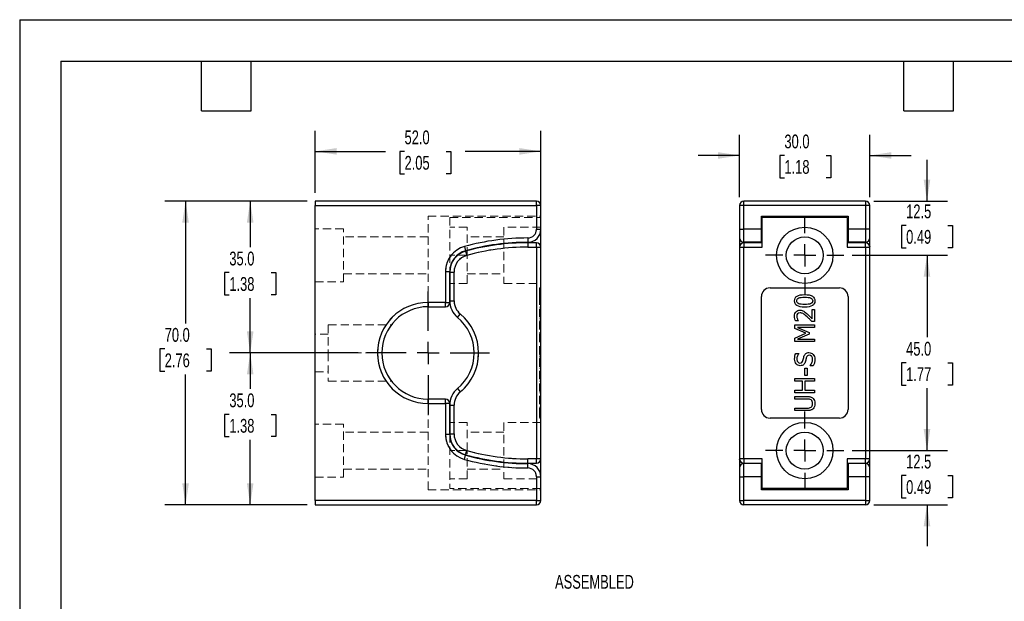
# Model space of a CAD drawing. Header units: millimetres. Extents: x 0 to 419, y 0 to 324.
# Tile 2 of 4: x 0 to 227, y 190 to 324. Entities that reach past the tile are written whole.
import ezdxf

# ---------------------------------------------------------------- set-up
doc = ezdxf.new("R2010")
doc.units = ezdxf.units.MM
doc.header["$LTSCALE"] = 1.5
doc.linetypes.add('CENTERX2', pattern=[20.32, 12.7, -2.54, 2.54, -2.54])
doc.linetypes.add('HIDDEN', pattern=[1.905, 1.27, -0.635])
doc.layers.add('CENTER', color=40, linetype='CENTERX2')
doc.layers.add('DIMENSIONS', color=140, linetype='Continuous', lineweight=25)
doc.layers.add('TEXT', color=140, linetype='Continuous', lineweight=25)
doc.styles.add('SLDTEXTSTYLE0', font='TXT', dxfattribs={"width": 0.7})
doc.dimstyles.new('SLDDIMSTYLE0', dxfattribs={"dimtxt": 3.237012, "dimasz": 4.953, "dimexe": 0, "dimexo": 0.0625, "dimgap": 0.809253, "dimtad": 0, "dimtih": 1, "dimtoh": 1, "dimdec": 1, "dimrnd": 1e-09, "dimzin": 4, "dimdsep": 46, "dimtxsty": 'SLDTEXTSTYLE0', "dimsah": 1, "dimcen": 0.09, "dimadec": 0, "dimazin": 1, "dimtfac": 1, "dimtdec": 1, "dimtmove": 0, "dimatfit": 0, "dimfxl": 1, "dimfrac": 2, "dimtolj": 1, "dimtzin": 12, "dimarcsym": 0})
doc.dimstyles.new('SLDDIMSTYLE1', dxfattribs={"dimtxt": 3.237012, "dimasz": 4.953, "dimexe": 0, "dimexo": 0.0625, "dimgap": 0.809253, "dimtad": 0, "dimtih": 1, "dimtoh": 1, "dimdec": 1, "dimrnd": 1e-09, "dimzin": 12, "dimdsep": 46, "dimtxsty": 'SLDTEXTSTYLE0', "dimsah": 1, "dimcen": 0.09, "dimadec": 0, "dimazin": 3, "dimtfac": 1, "dimtdec": 1, "dimtmove": 0, "dimatfit": 0, "dimfxl": 1, "dimfrac": 2, "dimtolj": 1, "dimtzin": 12, "dimarcsym": 0})
doc.dimstyles.new('SLDDIMSTYLE2', dxfattribs={"dimtxt": 3.237012, "dimasz": 4.953, "dimexe": 0, "dimexo": 0.0625, "dimgap": 0.809253, "dimtad": 0, "dimtih": 1, "dimtoh": 1, "dimdec": 1, "dimrnd": 1e-09, "dimzin": 4, "dimdsep": 46, "dimtxsty": 'SLDTEXTSTYLE0', "dimsah": 1, "dimcen": 0.09, "dimadec": 0, "dimazin": 1, "dimtfac": 1, "dimtdec": 1, "dimtofl": 0, "dimtmove": 0, "dimatfit": 3, "dimfxl": 1, "dimfrac": 2, "dimtolj": 1, "dimtzin": 12, "dimarcsym": 0})

# ---------------------------------------------------------------- blocks, each defined once
blk = doc.blocks.new('_D')
at = {"layer": 'DIMENSIONS', "transparency": 16777216}
for p, q in [((165.97, 282.97), (165.97, 297.34)), ((195.97, 282.97), (195.97, 297.34)), ((165.97, 292.57), (156.44, 292.57)), ((176.29, 292.57), (175.2, 292.57)), ((175.2, 292.57), (175.2, 287.43)), ((185.91, 292.57), (187, 292.57)), ((187, 292.57), (187, 287.43)), ((195.97, 292.57), (205.49, 292.57)), ((175.2, 287.43), (176.29, 287.43)), ((187, 287.43), (185.91, 287.43))]:
    blk.add_line(p, q, dxfattribs=at)
for points in [[(165.97, 292.57), (161.01, 293.33), (161.01, 291.81)], [(195.97, 292.57), (200.92, 291.81), (200.92, 293.33)]]:
    blk.add_solid(points, dxfattribs=at)
at = {"layer": 'DIMENSIONS', "transparency": 16777216, "char_height": 3.175, "attachment_point": 1, "style": 'SLDTEXTSTYLE0'}
for s, insert in [('30.0', (176.29, 297.39)), ('1.18', (176.29, 291.52))]:
    blk.add_mtext(s, dxfattribs=dict(at, insert=insert))
blk = doc.blocks.new('_D_1')
at = {"layer": 'DIMENSIONS', "transparency": 16777216}
for p, q in [((209.16, 224.56), (209.16, 234.09)), ((191.91, 224.56), (213.92, 224.56)), ((204.35, 218.8), (203.26, 218.8)), ((203.26, 218.8), (203.26, 213.65)), ((213.97, 218.8), (215.05, 218.8)), ((215.05, 218.8), (215.05, 213.65)), ((203.26, 213.65), (204.35, 213.65)), ((215.05, 213.65), (213.97, 213.65)), ((196.87, 212.06), (213.92, 212.06)), ((209.16, 212.06), (209.16, 202.54))]:
    blk.add_line(p, q, dxfattribs=at)
for points in [[(209.16, 224.56), (209.92, 229.52), (208.39, 229.52)], [(209.16, 212.06), (208.39, 207.11), (209.92, 207.11)]]:
    blk.add_solid(points, dxfattribs=at)
at = {"layer": 'DIMENSIONS', "transparency": 16777216, "char_height": 3.175, "attachment_point": 1, "style": 'SLDTEXTSTYLE0'}
for s, insert in [('12.5', (204.35, 223.62)), ('0.49', (204.35, 217.75))]:
    blk.add_mtext(s, dxfattribs=dict(at, insert=insert))
blk = doc.blocks.new('_D_2')
at = {"layer": 'DIMENSIONS', "transparency": 16777216}
for p, q in [((191.91, 269.56), (213.92, 269.56)), ((209.16, 269.56), (209.16, 250.68)), ((204.35, 244.81), (203.26, 244.81)), ((203.26, 244.81), (203.26, 239.66)), ((213.97, 244.81), (215.05, 244.81)), ((215.05, 244.81), (215.05, 239.66)), ((203.26, 239.66), (204.35, 239.66)), ((209.16, 224.56), (209.16, 238.94)), ((215.05, 239.66), (213.97, 239.66)), ((191.91, 224.56), (213.92, 224.56))]:
    blk.add_line(p, q, dxfattribs=at)
for points in [[(209.16, 269.56), (208.39, 264.61), (209.92, 264.61)], [(209.16, 224.56), (209.92, 229.52), (208.39, 229.52)]]:
    blk.add_solid(points, dxfattribs=at)
at = {"layer": 'DIMENSIONS', "transparency": 16777216, "char_height": 3.175, "attachment_point": 1, "style": 'SLDTEXTSTYLE0'}
for s, insert in [('45.0', (204.35, 249.62)), ('1.77', (204.35, 243.76))]:
    blk.add_mtext(s, dxfattribs=dict(at, insert=insert))
blk = doc.blocks.new('_D_3')
at = {"layer": 'DIMENSIONS', "transparency": 16777216}
for p, q in [((209.16, 282.06), (209.16, 291.59)), ((196.87, 282.06), (213.92, 282.06)), ((204.35, 276.46), (203.26, 276.46)), ((203.26, 276.46), (203.26, 271.32)), ((213.97, 276.46), (215.05, 276.46)), ((215.05, 276.46), (215.05, 271.32)), ((203.26, 271.32), (204.35, 271.32)), ((215.05, 271.32), (213.97, 271.32)), ((191.91, 269.56), (213.92, 269.56)), ((209.16, 269.56), (209.16, 260.04))]:
    blk.add_line(p, q, dxfattribs=at)
for points in [[(209.16, 282.06), (209.92, 287.02), (208.39, 287.02)], [(209.16, 269.56), (208.39, 264.61), (209.92, 264.61)]]:
    blk.add_solid(points, dxfattribs=at)
at = {"layer": 'DIMENSIONS', "transparency": 16777216, "char_height": 3.175, "attachment_point": 1, "style": 'SLDTEXTSTYLE0'}
for s, insert in [('12.5', (204.35, 281.28)), ('0.49', (204.35, 275.41))]:
    blk.add_mtext(s, dxfattribs=dict(at, insert=insert))
blk = doc.blocks.new('SW_CENTERMARKSYMBOL_0')
at = {"layer": 'CENTER', "color": 0}
for p, q in [((0, 5.08), (0, 9.04)), ((0, 0), (0, 2.54)), ((-5.08, 0), (-9.04, 0)), ((0, 0), (-2.54, 0)), ((0, 0), (0, -2.54)), ((0, 0), (2.54, 0)), ((5.08, 0), (9.04, 0)), ((0, -5.08), (0, -9.04))]:
    blk.add_line(p, q, dxfattribs=at)
blk = doc.blocks.new('SW_CENTERMARKSYMBOL_1')
at = {"layer": 'CENTER', "color": 0}
for p, q in [((0, 5.08), (0, 9.04)), ((0, 0), (0, 2.54)), ((-5.08, 0), (-9.04, 0)), ((0, 0), (-2.54, 0)), ((0, 0), (0, -2.54)), ((0, 0), (2.54, 0)), ((5.08, 0), (9.04, 0)), ((0, -5.08), (0, -9.04))]:
    blk.add_line(p, q, dxfattribs=at)
blk = doc.blocks.new('_D_4')
at = {"layer": 'DIMENSIONS', "transparency": 16777216}
for p, q in [((66.24, 282.06), (33.48, 282.06)), ((38.24, 282.06), (38.24, 253.87)), ((33.43, 248), (32.34, 248)), ((32.34, 248), (32.34, 242.86)), ((43.05, 248), (44.14, 248)), ((44.14, 248), (44.14, 242.86)), ((32.34, 242.86), (33.43, 242.86)), ((38.24, 212.06), (38.24, 242.13)), ((44.14, 242.86), (43.05, 242.86)), ((66.24, 212.06), (33.48, 212.06))]:
    blk.add_line(p, q, dxfattribs=at)
for points in [[(38.24, 282.06), (37.48, 277.11), (39, 277.11)], [(38.24, 212.06), (39, 217.02), (37.48, 217.02)]]:
    blk.add_solid(points, dxfattribs=at)
at = {"layer": 'DIMENSIONS', "transparency": 16777216, "char_height": 3.175, "attachment_point": 1, "style": 'SLDTEXTSTYLE0'}
for s, insert in [('70.0', (33.43, 252.82)), ('2.76', (33.43, 246.95))]:
    blk.add_mtext(s, dxfattribs=dict(at, insert=insert))
blk = doc.blocks.new('_D_5')
at = {"layer": 'DIMENSIONS', "transparency": 16777216}
for p, q in [((78.05, 247.06), (48.38, 247.06)), ((53.14, 247.06), (53.14, 238.79)), ((48.33, 232.92), (47.24, 232.92)), ((47.24, 232.92), (47.24, 227.78)), ((57.95, 232.92), (59.04, 232.92)), ((59.04, 232.92), (59.04, 227.78)), ((47.24, 227.78), (48.33, 227.78)), ((53.14, 212.06), (53.14, 227.05)), ((59.04, 227.78), (57.95, 227.78)), ((66.24, 212.06), (48.38, 212.06))]:
    blk.add_line(p, q, dxfattribs=at)
for points in [[(53.14, 247.06), (52.38, 242.11), (53.9, 242.11)], [(53.14, 212.06), (53.9, 217.02), (52.38, 217.02)]]:
    blk.add_solid(points, dxfattribs=at)
at = {"layer": 'DIMENSIONS', "transparency": 16777216, "char_height": 3.175, "attachment_point": 1, "style": 'SLDTEXTSTYLE0'}
for s, insert in [('35.0', (48.33, 237.74)), ('1.38', (48.33, 231.87))]:
    blk.add_mtext(s, dxfattribs=dict(at, insert=insert))
blk = doc.blocks.new('_D_6')
at = {"layer": 'DIMENSIONS', "transparency": 16777216}
for p, q in [((66.24, 282.06), (48.38, 282.06)), ((53.14, 282.06), (53.14, 271.46)), ((48.33, 265.59), (47.24, 265.59)), ((47.24, 265.59), (47.24, 260.45)), ((57.95, 265.59), (59.04, 265.59)), ((59.04, 265.59), (59.04, 260.45)), ((47.24, 260.45), (48.33, 260.45)), ((53.14, 247.06), (53.14, 259.72)), ((59.04, 260.45), (57.95, 260.45)), ((78.05, 247.06), (48.38, 247.06))]:
    blk.add_line(p, q, dxfattribs=at)
for points in [[(53.14, 282.06), (52.38, 277.11), (53.9, 277.11)], [(53.14, 247.06), (53.9, 252.02), (52.38, 252.02)]]:
    blk.add_solid(points, dxfattribs=at)
at = {"layer": 'DIMENSIONS', "transparency": 16777216, "char_height": 3.175, "attachment_point": 1, "style": 'SLDTEXTSTYLE0'}
for s, insert in [('35.0', (48.33, 270.41)), ('1.38', (48.33, 264.54))]:
    blk.add_mtext(s, dxfattribs=dict(at, insert=insert))
blk = doc.blocks.new('_D_7')
at = {"layer": 'DIMENSIONS', "transparency": 16777216}
for p, q in [((68.14, 283.97), (68.14, 298.28)), ((120.14, 280.47), (120.14, 298.28)), ((68.14, 293.52), (84.33, 293.52)), ((88.72, 293.52), (87.63, 293.52)), ((87.63, 293.52), (87.63, 288.37)), ((98.34, 293.52), (99.42, 293.52)), ((99.42, 293.52), (99.42, 288.37)), ((120.14, 293.52), (102.72, 293.52)), ((87.63, 288.37), (88.72, 288.37)), ((99.42, 288.37), (98.34, 288.37))]:
    blk.add_line(p, q, dxfattribs=at)
for points in [[(68.14, 293.52), (73.09, 292.75), (73.09, 294.28)], [(120.14, 293.52), (115.19, 294.28), (115.19, 292.75)]]:
    blk.add_solid(points, dxfattribs=at)
at = {"layer": 'DIMENSIONS', "transparency": 16777216, "char_height": 3.175, "attachment_point": 1, "style": 'SLDTEXTSTYLE0'}
for s, insert in [('52.0', (88.72, 298.33)), ('2.05', (88.72, 292.47))]:
    blk.add_mtext(s, dxfattribs=dict(at, insert=insert))
blk = doc.blocks.new('SW_CENTERMARKSYMBOL_2')
at = {"layer": 'CENTER', "color": 0}
for p, q in [((0, 5.08), (0, 14.19)), ((0, 0), (0, 2.54)), ((-5.08, 0), (-14.19, 0)), ((0, 0), (-2.54, 0)), ((0, 0), (0, -2.54)), ((0, 0), (2.54, 0)), ((5.08, 0), (14.19, 0)), ((0, -5.08), (0, -14.19))]:
    blk.add_line(p, q, dxfattribs=at)

msp = doc.modelspace()

# ---------------------------------------------------------------- linework, layer by layer
at = {"color": 7, "linetype": 'Continuous'}
for q in [(0, 0), (419.1, 323.85)]:
    msp.add_line((0, 323.85), q, dxfattribs=at)
for p, q in [((119.14, 282.06), (68.14, 282.06)), ((68.14, 282.06), (68.14, 281.06)), ((119.14, 281.06), (119.14, 282.06)), ((166.97, 281.06), (166.97, 282.06)), ((194.97, 282.06), (166.97, 282.06)), ((194.97, 282.06), (194.97, 281.06)), ((68.14, 281.06), (119.14, 281.06)), ((68.14, 213.06), (68.14, 281.06)), ((119.14, 281.06), (119.14, 275.56)), ((120.14, 281.06), (119.14, 281.06)), ((120.14, 275.56), (120.14, 281.06)), ((165.97, 281.06), (165.97, 275.56)), ((166.97, 281.06), (165.97, 281.06)), ((166.97, 275.56), (166.97, 281.06)), ((194.97, 281.06), (166.97, 281.06)), ((194.97, 281.06), (194.97, 275.56)), ((195.97, 281.06), (194.97, 281.06)), ((195.97, 275.56), (195.97, 281.06)), ((170.97, 278.56), (190.97, 278.56)), ((170.97, 275.56), (170.97, 278.56)), ((190.77, 278.31), (171.17, 278.31)), ((171.17, 271.46), (171.17, 278.31)), ((190.77, 278.31), (190.77, 271.46)), ((190.97, 278.56), (190.97, 275.56)), ((119.14, 275.56), (120.14, 275.56)), ((120.14, 271.46), (120.14, 275.56)), ((165.97, 275.56), (165.97, 273.56)), ((165.97, 275.56), (166.97, 275.56)), ((166.97, 272.56), (166.97, 275.56)), ((170.97, 275.56), (166.97, 275.56)), ((170.97, 272.56), (170.97, 275.56)), ((194.97, 275.56), (190.97, 275.56)), ((190.97, 275.56), (190.97, 272.56)), ((194.97, 275.56), (194.97, 272.56)), ((195.97, 275.56), (194.97, 275.56)), ((195.97, 273.56), (195.97, 275.56)), ((117.14, 273.56), (117.14, 272.56)), ((117.14, 272.46), (117.14, 271.46)), ((119.14, 272.46), (117.14, 272.46)), ((119.14, 271.46), (119.14, 272.46)), ((165.97, 273.56), (165.97, 271.59)), ((170.97, 272.56), (166.97, 272.56)), ((166.97, 272.46), (166.97, 272.56)), ((171.17, 272.46), (166.97, 272.46)), ((166.97, 272.46), (166.97, 271.46)), ((170.97, 272.46), (170.97, 272.56)), ((194.97, 272.46), (190.77, 272.46)), ((194.97, 272.56), (190.97, 272.56)), ((190.97, 272.56), (190.97, 272.46)), ((194.97, 272.56), (194.97, 272.46)), ((194.97, 271.46), (194.97, 272.46)), ((195.97, 271.59), (195.97, 273.56)), ((102.55, 271.59), (102.81, 270.63)), ((102.81, 270.52), (103.08, 269.56)), ((117.14, 271.46), (119.14, 271.46)), ((119.14, 271.46), (119.14, 222.66)), ((119.14, 271.46), (120.14, 271.46)), ((120.14, 222.66), (120.14, 271.46)), ((165.97, 271.59), (165.97, 271.46)), ((165.97, 271.59), (165.97, 271.53)), ((165.97, 271.46), (165.97, 222.66)), ((165.97, 271.46), (166.97, 271.46)), ((166.97, 222.66), (166.97, 271.46)), ((166.97, 271.46), (171.17, 271.46)), ((190.77, 271.46), (194.97, 271.46)), ((194.97, 271.46), (194.97, 222.66)), ((194.97, 271.46), (195.97, 271.46)), ((195.97, 271.59), (195.96, 271.53)), ((195.97, 271.46), (195.97, 271.59)), ((195.97, 222.66), (195.97, 271.46)), ((98.14, 265.81), (98.14, 258.71)), ((98.14, 265.81), (99.14, 265.81)), ((99.14, 258.71), (99.14, 265.81)), ((99.14, 265.7), (100.14, 265.7)), ((99.14, 265.7), (99.14, 259.1)), ((100.14, 259.1), (100.14, 265.7)), ((172.97, 262.06), (188.97, 262.06)), ((99.14, 259.1), (100.14, 259.1)), ((170.97, 234.06), (170.97, 260.06)), ((190.97, 260.06), (190.97, 234.06)), ((98.14, 258.71), (94.14, 258.71)), ((94.14, 258.71), (94.14, 257.71)), ((94.14, 257.71), (98.14, 257.71)), ((98.14, 258.71), (99.14, 258.71)), ((98.14, 257.71), (98.14, 258.71)), ((182.7, 257.11), (183.22, 257.11)), ((182.7, 254.9), (182.7, 257.11)), ((183.22, 257.11), (183.22, 254.33)), ((100.95, 255.26), (101.58, 256.03)), ((179.53, 254.43), (178.89, 254.43)), ((179.53, 254.46), (179.53, 254.43)), ((183.22, 254.33), (182.58, 254.33)), ((178.72, 252.72), (178.72, 253.55)), ((178.72, 253.55), (183.22, 253.55)), ((181.22, 251.63), (178.72, 252.72)), ((179.34, 252.95), (181.98, 251.78)), ((183.22, 252.95), (179.34, 252.95)), ((183.22, 253.55), (183.22, 252.95)), ((178.72, 250.51), (181.22, 251.63)), ((178.72, 249.69), (178.72, 250.51)), ((183.22, 249.69), (178.72, 249.69)), ((181.98, 251.41), (179.34, 250.25)), ((179.34, 250.25), (183.22, 250.25)), ((181.98, 251.78), (181.98, 251.41)), ((183.22, 250.25), (183.22, 249.69)), ((178.93, 246.97), (179.64, 246.97)), ((179.64, 246.97), (179.64, 246.93)), ((180.97, 243.59), (181.52, 243.59)), ((180.97, 241.88), (180.97, 243.59)), ((181.52, 243.59), (181.52, 241.88)), ((182.2, 244.09), (182.2, 244.13)), ((182.95, 244.09), (182.2, 244.09)), ((178.72, 240.55), (178.72, 241.15)), ((178.72, 241.15), (183.22, 241.15)), ((181.52, 241.88), (180.97, 241.88)), ((183.22, 241.15), (183.22, 240.55)), ((100.95, 238.87), (101.58, 238.1)), ((180.48, 240.55), (178.72, 240.55)), ((178.72, 237.89), (178.72, 238.48)), ((178.72, 238.48), (180.48, 238.48)), ((180.48, 238.48), (180.48, 240.55)), ((181.01, 240.55), (181.01, 238.48)), ((183.22, 240.55), (181.01, 240.55)), ((181.01, 238.48), (183.22, 238.48)), ((183.22, 238.48), (183.22, 237.89)), ((94.14, 235.41), (94.14, 236.41)), ((98.14, 236.41), (94.14, 236.41)), ((98.14, 235.41), (98.14, 236.41)), ((183.22, 237.89), (178.72, 237.89)), ((178.72, 236.43), (178.72, 237.03)), ((178.72, 237.03), (181.52, 237.03)), ((181.54, 236.43), (178.72, 236.43)), ((94.14, 235.41), (98.14, 235.41)), ((98.14, 235.41), (98.14, 228.32)), ((99.14, 235.41), (98.14, 235.41)), ((99.14, 228.32), (99.14, 235.41)), ((99.14, 235.03), (100.14, 235.03)), ((99.14, 235.03), (99.14, 228.42)), ((100.14, 228.42), (100.14, 235.03)), ((178.72, 233.77), (178.72, 234.37)), ((178.72, 234.37), (181.52, 234.37)), ((188.97, 232.06), (172.97, 232.06)), ((181.52, 233.77), (178.72, 233.77)), ((98.14, 228.32), (99.14, 228.32)), ((99.14, 228.42), (100.14, 228.42)), ((102.55, 222.54), (102.81, 223.5)), ((102.81, 223.6), (103.08, 224.57)), ((119.14, 222.66), (117.14, 222.66)), ((117.14, 221.66), (117.14, 222.66)), ((120.14, 222.66), (119.14, 222.66)), ((119.14, 221.66), (119.14, 222.66)), ((120.14, 218.56), (120.14, 222.66)), ((165.97, 222.66), (165.97, 222.54)), ((166.97, 222.66), (165.97, 222.66)), ((165.97, 222.54), (165.97, 222.6)), ((165.97, 222.54), (165.97, 220.56)), ((171.17, 222.66), (166.97, 222.66)), ((166.97, 222.66), (166.97, 221.66)), ((171.17, 215.81), (171.17, 222.66)), ((194.97, 222.66), (190.77, 222.66)), ((190.77, 222.66), (190.77, 215.81)), ((194.97, 221.66), (194.97, 222.66)), ((195.97, 222.66), (194.97, 222.66)), ((195.97, 222.54), (195.96, 222.6)), ((195.97, 222.54), (195.97, 222.66)), ((195.97, 220.56), (195.97, 222.54)), ((117.14, 221.66), (119.14, 221.66)), ((117.14, 220.56), (117.14, 221.56)), ((165.97, 220.56), (165.97, 218.56)), ((166.97, 221.66), (171.17, 221.66)), ((166.97, 221.56), (166.97, 221.66)), ((166.97, 218.56), (166.97, 221.56)), ((170.97, 221.56), (166.97, 221.56)), ((170.97, 221.56), (170.97, 221.66)), ((170.97, 218.56), (170.97, 221.56)), ((190.77, 221.66), (194.97, 221.66)), ((190.97, 221.66), (190.97, 221.56)), ((194.97, 221.56), (190.97, 221.56)), ((190.97, 221.56), (190.97, 218.56)), ((194.97, 221.66), (194.97, 221.56)), ((194.97, 221.56), (194.97, 218.56)), ((195.97, 218.56), (195.97, 220.56)), ((119.14, 218.56), (119.14, 213.06)), ((119.14, 218.56), (120.14, 218.56)), ((120.14, 213.06), (120.14, 218.56)), ((165.97, 218.56), (165.97, 213.06)), ((165.97, 218.56), (166.97, 218.56)), ((166.97, 213.06), (166.97, 218.56)), ((170.97, 218.56), (166.97, 218.56)), ((170.97, 215.56), (170.97, 218.56)), ((194.97, 218.56), (190.97, 218.56)), ((190.97, 218.56), (190.97, 215.56)), ((194.97, 218.56), (194.97, 213.06)), ((195.97, 218.56), (194.97, 218.56)), ((195.97, 213.06), (195.97, 218.56)), ((190.77, 215.81), (171.17, 215.81)), ((190.97, 215.56), (170.97, 215.56)), ((119.14, 213.06), (68.14, 213.06)), ((68.14, 213.06), (68.14, 212.06)), ((68.14, 212.06), (119.14, 212.06)), ((119.14, 212.06), (119.14, 213.06)), ((119.14, 213.06), (120.14, 213.06)), ((165.97, 213.06), (166.97, 213.06)), ((166.97, 212.06), (166.97, 213.06)), ((194.97, 213.06), (166.97, 213.06)), ((194.97, 212.06), (166.97, 212.06)), ((194.97, 213.06), (194.97, 212.06)), ((194.97, 213.06), (195.97, 213.06))]:
    msp.add_line(p, q)
at = {"color": 7, "linetype": 'HIDDEN', "lineweight": 18}
for p, q in [((119.14, 282.06), (119.14, 281.06)), ((119.14, 281.06), (68.14, 281.06)), ((119.14, 281.06), (120.14, 281.06)), ((119.14, 275.56), (119.14, 281.06)), ((94.14, 278.56), (120.14, 278.56)), ((94.14, 257.71), (94.14, 278.56)), ((99.14, 278.31), (120.14, 278.31)), ((99.14, 278.31), (99.14, 265.81)), ((74.64, 275.66), (68.14, 275.66)), ((74.64, 263.46), (74.64, 275.66)), ((103.14, 276.06), (99.14, 276.06)), ((103.14, 269.56), (103.14, 276.06)), ((111.64, 276.06), (111.64, 263.06)), ((120.14, 276.06), (111.64, 276.06)), ((119.14, 275.56), (120.14, 275.56)), ((94.14, 273.81), (74.64, 273.81)), ((111.64, 273.81), (103.14, 273.81)), ((117.14, 273.56), (117.14, 272.56)), ((117.14, 272.46), (117.14, 271.46)), ((119.14, 272.46), (119.14, 271.46)), ((102.55, 271.59), (102.81, 270.63)), ((102.81, 270.52), (103.08, 269.56)), ((119.14, 271.46), (117.14, 271.46)), ((120.14, 271.46), (119.14, 271.46)), ((119.14, 222.66), (119.14, 271.46)), ((103.14, 269.56), (99.14, 269.56)), ((103.14, 263.06), (103.14, 269.56)), ((98.14, 265.81), (99.14, 265.81)), ((98.14, 258.71), (98.14, 265.81)), ((99.14, 265.7), (100.14, 265.7)), ((100.14, 265.7), (100.14, 259.1)), ((68.14, 263.46), (74.64, 263.46)), ((74.64, 265.31), (94.14, 265.31)), ((103.14, 265.31), (111.64, 265.31)), ((103.14, 263.06), (99.14, 263.06)), ((111.64, 263.06), (120.14, 263.06)), ((120.14, 262.06), (119.84, 262.06)), ((119.84, 262.06), (119.84, 260.06)), ((99.14, 259.1), (100.14, 259.1)), ((119.84, 260.51), (120.04, 260.51)), ((120.14, 260.06), (119.84, 260.06)), ((119.84, 260.06), (119.84, 234.06)), ((120.14, 260.06), (119.84, 260.06)), ((119.84, 259.9), (120.04, 259.9)), ((119.84, 259.74), (120.04, 259.74)), ((119.84, 259.73), (120.04, 259.73)), ((119.84, 259.07), (120.04, 259.07)), ((119.84, 259.07), (120.04, 259.07)), ((119.84, 259.07), (120.04, 259.07)), ((119.84, 259.07), (120.04, 259.07)), ((94.14, 258.71), (98.14, 258.71)), ((99.14, 258.71), (98.14, 258.71)), ((98.14, 258.71), (98.14, 257.71)), ((119.84, 258.4), (120.04, 258.4)), ((119.84, 258.4), (120.04, 258.4)), ((119.84, 258.24), (120.04, 258.24)), ((119.84, 257.63), (120.04, 257.63)), ((119.84, 257.11), (120.04, 257.11)), ((119.84, 256.92), (120.04, 256.92)), ((119.84, 256.69), (120.04, 256.69)), ((120.04, 256.95), (120.04, 257.11)), ((100.95, 255.26), (101.58, 256.03)), ((119.84, 256.31), (120.04, 256.31)), ((119.84, 256.09), (120.04, 256.09)), ((119.84, 256.09), (120.04, 256.09)), ((119.84, 255.58), (120.04, 255.58)), ((119.84, 255.54), (120.04, 255.54)), ((119.84, 255.42), (120.04, 255.42)), ((119.84, 254.9), (120.04, 254.9)), ((119.84, 254.9), (120.04, 254.9)), ((119.84, 254.46), (120.04, 254.46)), ((119.84, 254.43), (120.04, 254.43)), ((119.84, 254.33), (120.04, 254.33)), ((120.04, 255.42), (120.04, 255.47)), ((120.04, 254.33), (120.04, 254.36)), ((71.14, 253.56), (71.14, 247.06)), ((71.14, 253.56), (85.7, 253.56)), ((119.84, 253.55), (120.04, 253.55)), ((119.84, 252.95), (120.04, 252.95)), ((119.84, 252.72), (120.04, 252.72)), ((120.04, 252.72), (120.04, 253.55)), ((120.04, 251.63), (120.04, 252.72)), ((71.14, 251.41), (68.14, 251.41)), ((119.84, 251.78), (120.04, 251.78)), ((119.84, 251.63), (120.04, 251.63)), ((119.84, 251.41), (120.04, 251.41)), ((119.84, 250.51), (120.04, 250.51)), ((119.84, 250.25), (120.04, 250.25)), ((119.84, 249.69), (120.04, 249.69)), ((120.04, 250.51), (120.04, 251.63)), ((120.04, 249.69), (120.04, 250.51)), ((71.14, 247.06), (71.14, 240.56)), ((71.14, 247.06), (83.49, 247.06)), ((119.84, 247.15), (120.04, 247.15)), ((119.84, 246.97), (120.04, 246.97)), ((119.84, 246.93), (120.04, 246.93)), ((119.84, 246.74), (120.04, 246.74)), ((119.84, 246.52), (120.04, 246.52)), ((119.84, 246.25), (120.04, 246.25)), ((119.84, 245.97), (120.04, 245.97)), ((119.84, 245.67), (120.04, 245.67)), ((119.84, 245.63), (120.04, 245.63)), ((119.84, 245.57), (120.04, 245.57)), ((119.84, 245.52), (120.04, 245.52)), ((119.84, 245.33), (120.04, 245.33)), ((119.84, 245.16), (120.04, 245.16)), ((119.84, 244.74), (120.04, 244.74)), ((119.84, 244.41), (120.04, 244.41)), ((119.84, 244.13), (120.04, 244.13)), ((119.84, 244.12), (120.04, 244.12)), ((119.84, 244.09), (120.04, 244.09)), ((119.84, 243.59), (120.04, 243.59)), ((120.04, 244.09), (120.04, 244.13)), ((120.04, 241.88), (120.04, 243.59)), ((68.14, 242.71), (71.14, 242.71)), ((119.84, 241.88), (120.04, 241.88)), ((119.84, 241.15), (120.04, 241.15)), ((120.04, 240.55), (120.04, 241.15)), ((71.14, 240.56), (85.7, 240.56)), ((100.95, 238.87), (101.58, 238.1)), ((119.84, 240.55), (120.04, 240.55)), ((119.84, 238.48), (120.04, 238.48)), ((120.04, 238.48), (120.04, 240.55)), ((120.04, 237.89), (120.04, 238.48)), ((94.14, 215.56), (94.14, 236.41)), ((98.14, 236.41), (98.14, 235.41)), ((119.84, 237.89), (120.04, 237.89)), ((119.84, 237.03), (120.04, 237.03)), ((119.84, 236.6), (120.04, 236.6)), ((119.84, 236.43), (120.04, 236.43)), ((119.84, 236.24), (120.04, 236.24)), ((120.04, 236.43), (120.04, 237.03)), ((98.14, 235.41), (94.14, 235.41)), ((98.14, 235.41), (99.14, 235.41)), ((98.14, 228.32), (98.14, 235.41)), ((99.14, 235.03), (100.14, 235.03)), ((100.14, 235.03), (100.14, 228.42)), ((119.84, 235.4), (120.04, 235.4)), ((119.84, 235.4), (120.04, 235.4)), ((119.84, 234.56), (120.04, 234.56)), ((119.84, 234.37), (120.04, 234.37)), ((119.84, 234.2), (120.04, 234.2)), ((120.14, 234.06), (119.84, 234.06)), ((119.84, 234.06), (119.84, 232.06)), ((120.14, 234.06), (119.84, 234.06)), ((120.04, 233.77), (120.04, 234.37)), ((119.84, 233.77), (120.04, 233.77)), ((120.14, 232.06), (119.84, 232.06)), ((74.64, 230.66), (68.14, 230.66)), ((74.64, 218.46), (74.64, 230.66)), ((103.14, 231.06), (99.14, 231.06)), ((103.14, 224.56), (103.14, 231.06)), ((111.64, 231.06), (111.64, 218.06)), ((120.14, 231.06), (111.64, 231.06)), ((94.14, 228.81), (74.64, 228.81)), ((98.14, 228.32), (99.14, 228.32)), ((99.14, 228.42), (100.14, 228.42)), ((99.14, 228.32), (99.14, 215.81)), ((111.64, 228.81), (103.14, 228.81)), ((103.14, 224.56), (99.14, 224.56)), ((102.55, 222.54), (102.81, 223.5)), ((102.81, 223.6), (103.08, 224.57)), ((103.14, 218.06), (103.14, 224.56)), ((117.14, 221.66), (117.14, 222.66)), ((117.14, 222.66), (119.14, 222.66)), ((119.14, 222.66), (120.14, 222.66)), ((119.14, 222.66), (119.14, 221.66)), ((74.64, 220.31), (94.14, 220.31)), ((103.14, 220.31), (111.64, 220.31)), ((117.14, 220.56), (117.14, 221.56)), ((68.14, 218.46), (74.64, 218.46)), ((103.14, 218.06), (99.14, 218.06)), ((111.64, 218.06), (120.14, 218.06)), ((119.14, 218.56), (120.14, 218.56)), ((119.14, 213.06), (119.14, 218.56)), ((120.14, 215.81), (99.14, 215.81)), ((94.14, 215.56), (120.14, 215.56)), ((68.14, 213.06), (119.14, 213.06)), ((119.14, 213.06), (119.14, 212.06)), ((120.14, 213.06), (119.14, 213.06))]:
    msp.add_line(p, q, dxfattribs=at)
for centre, radius in [((180.97, 269.56), 6.5), ((180.97, 269.56), 4.25), ((180.97, 224.56), 6.5), ((180.97, 224.56), 4.25)]:
    msp.add_circle(centre, radius)
for centre, radius, start, end in [((119.14, 281.06), 1, 0, 90), ((166.97, 281.06), 1, 90, 180), ((194.97, 281.06), 1, 0, 90), ((117.14, 275.56), 2, 270, 0), ((117.14, 275.56), 3, 270, 0), ((117.14, 218.56), 55, 90, 105.3851), ((117.14, 218.56), 54, 90, 105.3851), ((117.14, 218.56), 53.9, 90, 105.4174), ((119.14, 271.46), 1, 0, 90), ((166.97, 273.56), 1, 180, 270), ((166.97, 271.46), 1, 90, 180), ((194.97, 273.56), 1, 270, 0), ((194.97, 271.46), 1, 0, 90), ((104.14, 265.81), 6, 105.3851, 180), ((104.14, 265.81), 5, 105.3851, 180), ((104.14, 265.7), 5, 105.4174, 180), ((117.14, 218.56), 52.9, 90, 105.4174), ((104.14, 265.7), 4, 105.4174, 180), ((172.97, 260.06), 2, 90, 180), ((188.97, 260.06), 2, 0, 90), ((104.14, 259.1), 5, 180, 230.2844), ((104.14, 259.1), 4, 180, 230.2844), ((94.14, 247.06), 11.65, 90, 270), ((94.14, 247.06), 10.65, 90, 270), ((98.14, 258.71), 1, 270, 0), ((94.14, 247.06), 10.65, 309.7156, 50.2844), ((94.14, 247.06), 11.65, 309.7156, 50.2844), ((104.14, 235.03), 5, 129.7156, 180), ((98.14, 235.41), 1, 0, 90), ((104.14, 235.03), 4, 129.7156, 180), ((172.97, 234.06), 2, 180, 270), ((188.97, 234.06), 2, 270, 0), ((104.14, 228.32), 6, 180, 254.6149), ((104.14, 228.42), 5, 180, 254.5826), ((104.14, 228.32), 5, 180, 254.6149), ((104.14, 228.42), 4, 180, 254.5826), ((117.14, 275.56), 55, 254.6149, 270), ((117.14, 275.56), 53.9, 254.5826, 270), ((117.14, 275.56), 54, 254.6149, 270), ((117.14, 275.56), 52.9, 254.5826, 270), ((119.14, 222.66), 1, 270, 0), ((166.97, 222.66), 1, 180, 270), ((194.97, 222.66), 1, 270, 0), ((117.14, 218.56), 3, 0, 90), ((117.14, 218.56), 2, 0, 90), ((166.97, 220.56), 1, 90, 180), ((194.97, 220.56), 1, 0, 90), ((119.14, 213.06), 1, 270, 0), ((166.97, 213.06), 1, 180, 270), ((194.97, 213.06), 1, 270, 0)]:
    msp.add_arc(centre, radius, start, end)
for centre, radius, start, end in [((117.14, 275.56), 2, 270, 0), ((117.14, 218.56), 55, 90, 105.3851), ((104.14, 265.81), 6, 105.3851, 180), ((117.14, 218.56), 52.9, 90, 105.4174), ((104.14, 265.7), 4, 105.4174, 180), ((104.14, 259.1), 4, 180, 230.2844), ((94.14, 247.06), 11.65, 90, 270), ((94.14, 247.06), 11.65, 309.7156, 50.2844), ((104.14, 235.03), 4, 129.7156, 180), ((104.14, 228.32), 6, 180, 254.6149), ((104.14, 228.42), 4, 180, 254.5826), ((117.14, 275.56), 55, 254.6149, 270), ((117.14, 275.56), 52.9, 254.5826, 270), ((117.14, 218.56), 2, 0, 90)]:
    msp.add_arc(centre, radius, start, end, dxfattribs=at)
for points, knots in [([(120.04, 259.07), (120.04, 259.57), (120.04, 259.93), (120.04, 260.39), (120.04, 260.51), (120.04, 260.51)], [0, 0, 0, 0, 0.5, 0.5, 1, 1, 1, 1]), ([(120.04, 257.63), (120.04, 257.63), (120.04, 257.75), (120.04, 258.22), (120.04, 258.58), (120.04, 259.07)], [0, 0, 0, 0, 0.5, 0.5, 1, 1, 1, 1]), ([(120.04, 255.58), (120.04, 256), (120.04, 256.33), (120.04, 256.8), (120.04, 256.92), (120.04, 256.92)], [0, 0, 0, 0, 0.5, 0.5, 1, 1, 1, 1]), ([(120.04, 254.43), (120.04, 254.55), (120.04, 254.72), (120.04, 255.17), (120.04, 255.38), (120.04, 255.58)], [0, 0, 0, 0, 0.5, 0.5, 1, 1, 1, 1]), ([(120.04, 247.04), (120.04, 247.06), (120.04, 247.14), (120.04, 247.14), (120.04, 247.15)], [0, 0, 0, 0, 0.34099, 1, 1, 1, 1]), ([(120.04, 244.12), (120.04, 244.12), (120.04, 244.26), (120.04, 244.83), (120.04, 245.19), (120.04, 245.63)], [0, 0, 0, 0, 0.5, 0.5, 1, 1, 1, 1]), ([(120.04, 236.24), (120.04, 236.31), (120.04, 236.36), (120.04, 236.42), (120.04, 236.43), (120.04, 236.43)], [0, 0, 0, 0, 0.5, 0.5, 1, 1, 1, 1]), ([(120.04, 235.4), (120.04, 235.59), (120.04, 235.75), (120.04, 236.04), (120.04, 236.16), (120.04, 236.24)], [0, 0, 0, 0, 0.5, 0.5, 1, 1, 1, 1]), ([(120.04, 234.37), (120.04, 234.37), (120.04, 234.38), (120.04, 234.44), (120.04, 234.49), (120.04, 234.56)], [0, 0, 0, 0, 0.5, 0.5, 1, 1, 1, 1])]:
    msp.add_open_spline(points, degree=3, knots=knots, dxfattribs=at)
for points in [[(178.63, 259.07), (178.63, 259.57), (178.82, 259.93), (179.6, 260.39), (180.18, 260.51), (180.97, 260.51)], [(180.97, 257.63), (180.16, 257.63), (179.56, 257.75), (178.81, 258.22), (178.63, 258.58), (178.63, 259.07)], [(180.97, 260.51), (181.77, 260.51), (182.37, 260.39), (183.12, 259.92), (183.31, 259.56), (183.31, 259.07)], [(183.31, 259.07), (183.31, 258.58), (183.12, 258.21), (182.35, 257.75), (181.76, 257.63), (180.97, 257.63)], [(182.81, 259.07), (182.81, 258.9), (182.77, 258.76), (182.6, 258.54), (182.48, 258.46), (182.33, 258.4)], [(178.62, 255.58), (178.62, 256), (178.73, 256.33), (179.18, 256.8), (179.48, 256.92), (179.86, 256.92)], [(180.97, 258.24), (180.68, 258.24), (180.41, 258.26), (179.95, 258.3), (179.75, 258.34), (179.6, 258.4)], [(180.76, 256.69), (180.89, 256.61), (181.02, 256.53), (181.28, 256.31), (181.4, 256.2), (181.53, 256.09)], [(182.33, 258.4), (182.16, 258.33), (181.97, 258.29), (181.55, 258.25), (181.29, 258.24), (180.97, 258.24)], [(178.89, 254.43), (178.83, 254.55), (178.77, 254.72), (178.65, 255.17), (178.62, 255.38), (178.62, 255.58)], [(179.29, 254.9), (179.32, 254.81), (179.36, 254.73), (179.46, 254.57), (179.5, 254.51), (179.53, 254.46)], [(181.5, 255.42), (181.12, 255.76), (180.82, 256), (180.36, 256.25), (180.13, 256.31), (179.89, 256.31)], [(182.58, 254.33), (182.39, 254.53), (182.21, 254.72), (181.86, 255.07), (181.68, 255.25), (181.5, 255.42)], [(181.53, 256.09), (181.73, 255.9), (181.95, 255.69), (182.39, 255.22), (182.57, 255.04), (182.7, 254.9)], [(179.92, 244.12), (179.56, 244.12), (179.25, 244.26), (178.76, 244.83), (178.64, 245.19), (178.64, 245.63)], [(179.64, 246.93), (179.51, 246.79), (179.4, 246.6), (179.2, 246.15), (179.15, 245.92), (179.15, 245.67)], [(179.15, 245.67), (179.15, 245.4), (179.22, 245.17), (179.48, 244.83), (179.65, 244.74), (179.86, 244.74)], [(179.86, 244.74), (180.05, 244.74), (180.2, 244.8), (180.43, 245), (180.51, 245.14), (180.56, 245.33)], [(180.56, 245.33), (180.6, 245.46), (180.63, 245.61), (180.72, 245.98), (180.76, 246.13), (180.8, 246.25)], [(180.8, 246.25), (180.89, 246.56), (181.04, 246.79), (181.42, 247.08), (181.65, 247.15), (181.93, 247.15)], [(181.34, 245.97), (181.3, 245.83), (181.27, 245.7), (181.21, 245.47), (181.18, 245.33), (181.13, 245.16)], [(182.03, 246.52), (181.85, 246.52), (181.7, 246.48), (181.48, 246.3), (181.39, 246.16), (181.34, 245.97)], [(181.93, 247.15), (182.11, 247.15), (182.28, 247.11), (182.62, 246.97), (182.77, 246.87), (182.89, 246.74)], [(182.78, 245.52), (182.78, 245.85), (182.71, 246.1), (182.44, 246.44), (182.25, 246.52), (182.03, 246.52)], [(182.2, 244.13), (182.38, 244.33), (182.52, 244.55), (182.73, 245.05), (182.78, 245.29), (182.78, 245.52)], [(182.89, 246.74), (183.02, 246.6), (183.12, 246.43), (183.26, 246.07), (183.3, 245.84), (183.3, 245.57)], [(183.3, 245.57), (183.3, 245.24), (183.26, 244.96), (183.13, 244.51), (183.04, 244.29), (182.95, 244.09)], [(181.52, 237.03), (181.84, 237.03), (182.11, 237), (182.55, 236.87), (182.74, 236.76), (182.9, 236.6)], [(182.43, 236.24), (182.32, 236.31), (182.19, 236.36), (181.91, 236.42), (181.74, 236.43), (181.54, 236.43)], [(182.8, 235.4), (182.8, 235.59), (182.77, 235.75), (182.65, 236.04), (182.55, 236.16), (182.43, 236.24)], [(182.9, 236.6), (183.04, 236.45), (183.14, 236.29), (183.28, 235.91), (183.31, 235.68), (183.31, 235.4)], [(181.52, 234.37), (181.73, 234.37), (181.91, 234.38), (182.19, 234.44), (182.32, 234.49), (182.43, 234.56)], [(182.9, 234.2), (182.74, 234.04), (182.55, 233.93), (182.12, 233.8), (181.85, 233.77), (181.52, 233.77)]]:
    msp.add_open_spline(points, degree=3, knots=[0, 0, 0, 0, 0.5, 0.5, 1, 1, 1, 1])
for points in [[(179.12, 259.07), (179.12, 259.41), (179.29, 259.61), (179.59, 259.73)], [(179.6, 258.4), (179.28, 258.53), (179.12, 258.74), (179.12, 259.07)], [(179.59, 259.73), (179.9, 259.85), (180.35, 259.9), (180.97, 259.9)], [(180.97, 259.9), (181.58, 259.9), (182.04, 259.85), (182.34, 259.74)], [(182.34, 259.74), (182.65, 259.61), (182.81, 259.4), (182.81, 259.07)], [(179.86, 256.92), (180.21, 256.92), (180.51, 256.83), (180.76, 256.69)], [(179.33, 256.09), (179.2, 255.94), (179.14, 255.76), (179.14, 255.54)], [(179.14, 255.54), (179.14, 255.32), (179.2, 255.1), (179.29, 254.9)], [(179.89, 256.31), (179.64, 256.31), (179.45, 256.23), (179.33, 256.09)], [(178.64, 245.63), (178.64, 246.14), (178.74, 246.59), (178.93, 246.97)], [(181.13, 245.16), (181.05, 244.85), (180.94, 244.6), (180.74, 244.41)], [(180.74, 244.41), (180.54, 244.23), (180.27, 244.12), (179.92, 244.12)], [(182.43, 234.56), (182.68, 234.72), (182.8, 235), (182.8, 235.4)], [(183.31, 235.4), (183.31, 234.87), (183.17, 234.48), (182.9, 234.2)]]:
    msp.add_open_spline(points, degree=3)
for points in [[(120.04, 245.63), (120.04, 246.14), (120.04, 246.59), (120.04, 246.97)], [(120.04, 234.56), (120.04, 234.72), (120.04, 235), (120.04, 235.4)]]:
    msp.add_open_spline(points, degree=3, dxfattribs=at)
at = {"layer": 'TEXT'}
for p, q in [((9.52, 314.32), (409.57, 314.32)), ((9.52, 314.32), (9.52, 9.52)), ((41.91, 302.89), (41.91, 314.32)), ((53.34, 302.89), (53.34, 314.32)), ((203.83, 302.89), (203.83, 314.32)), ((215.26, 302.89), (215.26, 314.32)), ((41.91, 302.89), (53.34, 302.89)), ((203.83, 302.89), (215.26, 302.89))]:
    msp.add_line(p, q, dxfattribs=at)

# ---------------------------------------------------------------- block references
at = {"layer": 'CENTER'}
for name, p in [('SW_CENTERMARKSYMBOL_0', (180.97, 269.56)), ('SW_CENTERMARKSYMBOL_2', (94.14, 247.06)), ('SW_CENTERMARKSYMBOL_1', (180.97, 224.56))]:
    msp.add_blockref(name, p, dxfattribs=at)

# ---------------------------------------------------------------- texts
at = {"layer": 'DIMENSIONS', "insert": (123.41, 195.92), "char_height": 3.175, "attachment_point": 1, "style": 'SLDTEXTSTYLE0'}
msp.add_mtext('ASSEMBLED', dxfattribs=at)

# ---------------------------------------------------------------- dimensions: what is measured, and where the dimension line sits
at = {"layer": 'DIMENSIONS'}
for base, p1, p2, angle, dimstyle, picture, middle in [((120.14, 293.52), (68.14, 282.06), (120.14, 278.56), 0, 'SLDDIMSTYLE2', '_D_7', (93.53, 293.52)), ((195.97, 292.57), (165.97, 281.06), (195.97, 281.06), 0, 'SLDDIMSTYLE0', '_D', (181.1, 292.57)), ((209.16, 282.06), (190.01, 269.56), (194.97, 282.06), 90, 'SLDDIMSTYLE1', '_D_3', (209.16, 276.46)), ((38.24, 212.06), (68.14, 282.06), (68.14, 212.06), 90, 'SLDDIMSTYLE2', '_D_4', (38.24, 248)), ((53.14, 282.06), (79.95, 247.06), (68.14, 282.06), 90, 'SLDDIMSTYLE2', '_D_6', (53.14, 265.59)), ((209.16, 269.56), (190.01, 224.56), (190.01, 269.56), 90, 'SLDDIMSTYLE2', '_D_2', (209.16, 244.81)), ((53.14, 247.06), (68.14, 212.06), (79.95, 247.06), 90, 'SLDDIMSTYLE2', '_D_5', (53.14, 232.92)), ((209.16, 212.06), (190.01, 224.56), (194.97, 212.06), 90, 'SLDDIMSTYLE1', '_D_1', (209.16, 218.8))]:
    dim = msp.add_linear_dim(base=base, p1=p1, p2=p2, angle=angle, dimstyle=dimstyle, dxfattribs=at)
    dim.commit()
    dim.dimension.update_dxf_attribs({"geometry": picture, "text_midpoint": middle, "dimtype": 160})

doc.saveas('drawing.dxf')
